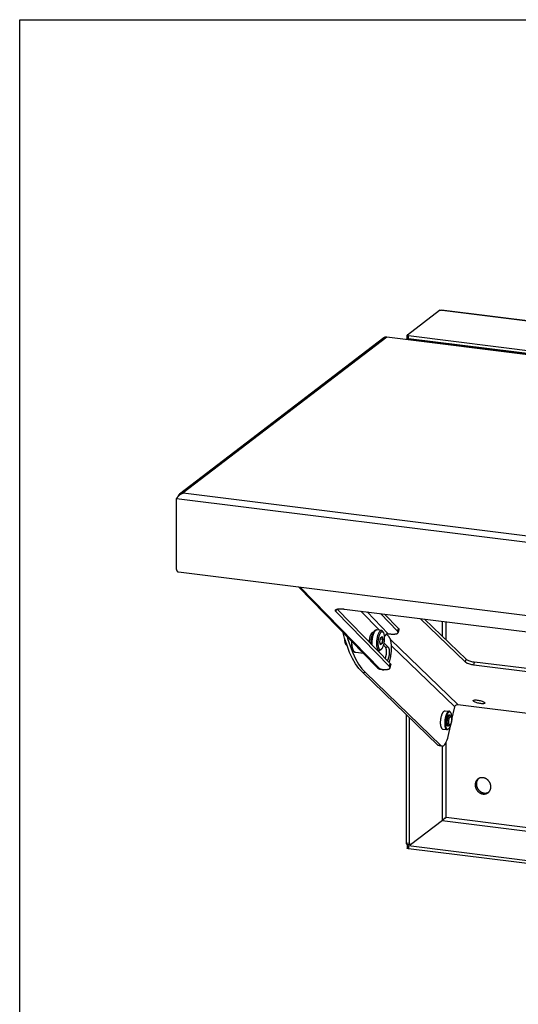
# Model space of a CAD drawing. Header units: inches. Extents: x 0 to 54.8, y 0 to 35.5.
# Tile 1 of 10: x 0 to 9.2, y 17.4 to 35.5. Entities that reach past the tile are written whole.
import ezdxf

# ---------------------------------------------------------------- set-up
doc = ezdxf.new("R2010")
doc.units = ezdxf.units.IN
doc.header["$LTSCALE"] = 3.016129
doc.header["$MEASUREMENT"] = 0
doc.layers.get('0').update_dxf_attribs({"linetype": 'CONTINUOUS'})
doc.layers.add('02___PRT_ALL_AXES', color=7, linetype='CONTINUOUS')

msp = doc.modelspace()

# ---------------------------------------------------------------- linework, layer by layer
at = {"color": 7, "linetype": 'Continuous'}
for p, q in [((0, 0), (0, 35.484)), ((0, 35.484), (54.839, 35.484)), ((7.12, 29.638), (7.12, 29.695)), ((7.145, 29.627), (7.145, 29.684)), ((9.603, 29.32), (7.145, 29.627)), ((7.669, 29.551), (7.669, 29.541)), ((7.718, 29.555), (7.718, 29.552)), ((7.72, 29.555), (7.72, 29.552)), ((8.127, 29.494), (8.127, 29.484)), ((8.6, 29.435), (8.6, 29.425)), ((8.648, 29.439), (8.648, 29.436)), ((8.65, 29.439), (8.65, 29.436)), ((9.057, 29.378), (9.057, 29.368)), ((2.901, 26.718), (2.901, 26.718)), ((6.567, 23.588), (5.12, 25.072)), ((5.153, 25.068), (6.623, 23.56)), ((5.811, 24.613), (5.822, 24.659)), ((6.791, 23.608), (5.811, 24.613)), ((5.966, 24.662), (19.492, 22.974)), ((6.704, 24.57), (6.953, 24.315)), ((7.438, 24.479), (8.202, 23.743)), ((7.765, 24.164), (7.765, 24.438)), ((7.833, 24.098), (7.833, 24.429)), ((6.481, 24.235), (6.497, 24.233)), ((6.684, 24.232), (6.67, 24.252)), ((6.953, 24.315), (6.94, 24.258)), ((6.965, 24.288), (6.952, 24.232)), ((6.1, 24.06), (6.1, 24.067)), ((6.103, 24.059), (6.103, 24.064)), ((6.613, 24.061), (6.628, 24.137)), ((6.628, 24.007), (6.613, 24.061)), ((6.665, 24.105), (6.622, 24.11)), ((6.627, 24.136), (6.651, 24.154)), ((6.628, 24.137), (6.657, 24.159)), ((6.651, 24.154), (6.657, 24.159)), ((6.651, 24.154), (6.665, 24.105)), ((6.665, 24.105), (6.651, 24.034)), ((6.657, 24.159), (6.672, 24.106)), ((6.672, 24.106), (6.657, 24.03)), ((6.665, 24.105), (6.672, 24.106)), ((5.993, 24.015), (6, 24.005)), ((6, 24.005), (5.997, 24.01)), ((6.061, 23.869), (6.013, 23.993)), ((6.651, 24.034), (6.619, 24.038)), ((6.651, 24.034), (6.626, 24.014)), ((6.657, 24.03), (6.628, 24.007)), ((6.646, 23.929), (6.628, 23.912)), ((6.651, 24.034), (6.657, 24.03)), ((6.713, 23.972), (6.685, 24)), ((6.713, 23.972), (6.768, 23.965)), ((8.189, 23.686), (8.202, 23.743)), ((8.344, 23.634), (8.357, 23.691)), ((20.471, 22.178), (8.357, 23.691)), ((6.296, 23.504), (7.684, 22.167)), ((6.296, 23.504), (6.352, 23.497)), ((6.674, 23.549), (6.618, 23.556)), ((6.635, 23.559), (6.623, 23.56)), ((6.791, 23.608), (6.804, 23.665)), ((6.803, 23.581), (6.816, 23.638)), ((8.341, 22.991), (8.337, 22.973)), ((7.163, 20.36), (7.163, 22.669)), ((7.919, 22.761), (7.913, 22.771)), ((7.927, 22.68), (7.913, 22.7)), ((7.85, 22.528), (7.85, 22.528)), ((7.883, 22.468), (7.874, 22.459)), ((7.91, 22.544), (7.892, 22.528)), ((7.684, 22.167), (7.739, 22.161)), ((7.705, 22.156), (7.738, 22.152)), ((7.765, 20.782), (7.765, 22.15)), ((7.833, 20.836), (7.833, 22.215)), ((8.389, 21.453), (8.366, 21.436)), ((7.807, 20.82), (7.804, 20.818)), ((7.81, 20.822), (7.807, 20.82)), ((7.819, 20.827), (7.815, 20.825)), ((7.823, 20.83), (7.819, 20.827)), ((7.822, 20.83), (7.825, 20.832)), ((7.833, 20.836), (7.823, 20.83)), ((7.825, 20.832), (7.827, 20.833)), ((7.827, 20.833), (7.829, 20.834)), ((7.829, 20.834), (7.833, 20.836)), ((22.988, 18.944), (7.833, 20.836)), ((7.765, 20.782), (7.178, 20.334)), ((22.988, 18.877), (7.76, 20.778)), ((7.163, 20.36), (7.108, 20.367)), ((7.173, 20.332), (7.118, 20.339)), ((7.12, 20.331), (7.12, 20.274)), ((7.125, 20.338), (7.123, 20.336)), ((7.145, 20.32), (7.145, 20.263)), ((7.145, 20.32), (13.164, 19.568))]:
    msp.add_line(p, q, dxfattribs=at)
at = {"color": 3, "linetype": 'Continuous'}
for p, q in [((7.123, 29.7), (7.709, 30.149)), ((23.645, 28.159), (7.709, 30.149)), ((23.637, 28.167), (7.746, 30.151)), ((6.745, 29.656), (3.003, 26.795)), ((9.532, 29.308), (6.745, 29.656)), ((7.145, 29.684), (9.603, 29.377)), ((6.687, 29.641), (2.937, 26.774)), ((7.212, 29.608), (7.223, 29.617)), ((7.669, 29.551), (7.212, 29.608)), ((7.669, 29.551), (7.681, 29.56)), ((7.685, 29.549), (7.673, 29.54)), ((7.685, 29.549), (8.127, 29.494)), ((7.7, 29.554), (8.142, 29.499)), ((8.127, 29.494), (8.115, 29.485)), ((8.142, 29.492), (8.154, 29.501)), ((8.147, 29.498), (8.142, 29.499)), ((8.6, 29.435), (8.142, 29.492)), ((8.148, 29.497), (8.147, 29.498)), ((8.6, 29.435), (8.611, 29.444)), ((8.615, 29.433), (8.603, 29.424)), ((8.615, 29.433), (9.057, 29.378)), ((8.63, 29.438), (9.072, 29.383)), ((9.057, 29.378), (9.045, 29.369)), ((9.077, 29.382), (9.072, 29.383)), ((9.073, 29.376), (9.084, 29.385)), ((9.53, 29.319), (9.073, 29.376)), ((9.079, 29.381), (9.077, 29.382)), ((3.003, 26.795), (19.516, 24.733)), ((2.879, 25.39), (2.879, 26.688)), ((19.569, 24.604), (2.879, 26.688)), ((2.901, 26.718), (2.9, 26.717)), ((2.917, 25.347), (19.532, 23.273)), ((6.804, 23.665), (5.832, 24.662)), ((6.267, 24.625), (6.609, 24.274)), ((6.382, 24.611), (6.772, 24.21)), ((6.626, 24.58), (6.94, 24.258)), ((7.356, 24.489), (8.189, 23.686)), ((6.016, 24.153), (6.024, 24.121)), ((6.701, 24.18), (6.713, 24.167)), ((6.738, 24.202), (6.781, 24.158)), ((6.772, 24.21), (6.784, 24.209)), ((6.81, 24.106), (8.05, 22.911)), ((6.768, 23.965), (6.695, 24.04)), ((6.83, 23.986), (7.991, 22.868)), ((6.809, 23.764), (6.809, 23.762)), ((6.287, 23.568), (6.352, 23.497)), ((20.536, 22.112), (8.344, 23.634)), ((6.352, 23.497), (7.739, 22.161)), ((7.939, 22.634), (7.991, 22.868)), ((8.05, 22.911), (21.979, 21.172)), ((7.108, 20.367), (7.108, 22.722)), ((7.869, 22.323), (7.912, 22.513)), ((13.172, 19.51), (7.145, 20.263))]:
    msp.add_line(p, q, dxfattribs=at)
for points in [[(7.709, 30.149), (7.712, 30.149), (7.714, 30.15), (7.717, 30.15), (7.719, 30.151), (7.722, 30.151), (7.724, 30.151), (7.727, 30.151), (7.729, 30.151), (7.732, 30.152), (7.734, 30.152), (7.737, 30.151), (7.739, 30.151), (7.742, 30.151), (7.744, 30.151), (7.746, 30.151)], [(6.745, 29.656), (6.743, 29.656), (6.741, 29.657), (6.739, 29.657), (6.737, 29.657), (6.735, 29.657), (6.733, 29.657), (6.731, 29.657), (6.729, 29.657), (6.727, 29.657), (6.725, 29.656), (6.723, 29.656), (6.721, 29.656), (6.719, 29.656), (6.717, 29.655), (6.715, 29.655), (6.714, 29.654), (6.712, 29.654), (6.71, 29.653), (6.708, 29.653), (6.706, 29.652), (6.705, 29.651), (6.703, 29.651), (6.701, 29.65), (6.699, 29.649), (6.698, 29.648), (6.696, 29.647), (6.694, 29.646), (6.693, 29.645), (6.691, 29.644), (6.69, 29.643), (6.688, 29.642), (6.687, 29.641)], [(7.123, 29.7), (7.122, 29.7), (7.122, 29.699), (7.121, 29.699), (7.121, 29.699), (7.121, 29.698), (7.121, 29.698), (7.12, 29.698), (7.12, 29.697), (7.12, 29.697), (7.12, 29.697), (7.12, 29.696), (7.12, 29.696), (7.12, 29.696), (7.12, 29.695)], [(7.12, 29.695), (7.12, 29.695), (7.12, 29.695), (7.12, 29.695), (7.12, 29.694), (7.12, 29.694), (7.12, 29.694), (7.12, 29.693), (7.121, 29.693), (7.121, 29.693), (7.121, 29.692), (7.121, 29.692), (7.122, 29.692), (7.122, 29.691), (7.122, 29.691), (7.123, 29.691), (7.123, 29.69), (7.124, 29.69), (7.124, 29.69), (7.125, 29.689), (7.125, 29.689), (7.126, 29.689), (7.127, 29.688), (7.127, 29.688), (7.128, 29.688), (7.129, 29.688), (7.129, 29.687), (7.13, 29.687), (7.131, 29.687), (7.132, 29.687), (7.132, 29.686), (7.133, 29.686), (7.134, 29.686), (7.135, 29.686), (7.136, 29.685), (7.137, 29.685), (7.138, 29.685), (7.139, 29.685), (7.14, 29.685), (7.141, 29.685), (7.142, 29.684), (7.143, 29.684), (7.144, 29.684), (7.145, 29.684)], [(7.11, 29.611), (7.11, 29.611), (7.11, 29.612), (7.11, 29.613), (7.111, 29.614), (7.111, 29.615), (7.111, 29.616), (7.111, 29.617), (7.112, 29.618), (7.112, 29.619), (7.112, 29.62), (7.113, 29.621), (7.113, 29.622), (7.113, 29.623), (7.114, 29.624), (7.114, 29.625), (7.114, 29.625), (7.115, 29.626), (7.115, 29.627), (7.115, 29.628), (7.116, 29.629), (7.116, 29.629), (7.116, 29.63), (7.117, 29.631), (7.117, 29.632), (7.118, 29.632), (7.118, 29.633), (7.118, 29.634), (7.119, 29.634), (7.119, 29.635), (7.12, 29.635), (7.12, 29.636), (7.12, 29.636)], [(7.203, 29.599), (7.204, 29.6), (7.208, 29.605), (7.212, 29.608)], [(7.66, 29.542), (7.664, 29.546), (7.669, 29.551)], [(7.7, 29.554), (7.695, 29.554), (7.69, 29.552), (7.685, 29.549)], [(8.142, 29.499), (8.137, 29.499), (8.132, 29.497), (8.127, 29.494)], [(8.133, 29.483), (8.137, 29.487), (8.142, 29.492)], [(8.591, 29.426), (8.594, 29.43), (8.6, 29.435)], [(8.63, 29.438), (8.625, 29.438), (8.62, 29.436), (8.615, 29.433)], [(9.072, 29.383), (9.067, 29.383), (9.062, 29.381), (9.057, 29.378)], [(9.064, 29.367), (9.067, 29.371), (9.073, 29.376)], [(2.879, 26.688), (2.881, 26.69), (2.882, 26.692), (2.884, 26.694), (2.885, 26.696), (2.887, 26.699), (2.888, 26.701), (2.89, 26.703), (2.891, 26.705), (2.893, 26.707), (2.894, 26.709), (2.896, 26.711), (2.898, 26.713), (2.899, 26.716), (2.901, 26.718), (2.903, 26.72), (2.904, 26.722), (2.906, 26.724), (2.908, 26.726), (2.909, 26.728), (2.911, 26.73), (2.913, 26.733), (2.915, 26.735), (2.917, 26.737), (2.919, 26.739), (2.92, 26.741), (2.922, 26.743), (2.924, 26.745), (2.926, 26.747), (2.928, 26.749), (2.93, 26.751), (2.932, 26.753), (2.934, 26.754), (2.936, 26.756), (2.938, 26.758), (2.94, 26.76), (2.942, 26.762), (2.944, 26.763), (2.946, 26.765), (2.948, 26.767), (2.95, 26.768), (2.952, 26.77), (2.955, 26.772), (2.957, 26.773), (2.959, 26.775), (2.961, 26.776), (2.963, 26.777), (2.965, 26.779), (2.968, 26.78), (2.97, 26.781), (2.972, 26.783), (2.974, 26.784), (2.976, 26.785), (2.979, 26.786), (2.981, 26.787), (2.983, 26.788), (2.985, 26.789), (2.987, 26.79), (2.99, 26.791), (2.992, 26.792), (2.994, 26.792), (2.996, 26.793), (2.999, 26.794), (3.001, 26.794), (3.003, 26.795)], [(2.937, 26.774), (2.937, 26.773), (2.935, 26.772), (2.933, 26.77), (2.932, 26.769), (2.93, 26.767), (2.928, 26.766), (2.927, 26.764), (2.925, 26.763), (2.924, 26.761), (2.922, 26.759), (2.921, 26.758), (2.919, 26.756), (2.918, 26.754), (2.917, 26.752), (2.915, 26.751), (2.914, 26.749), (2.913, 26.747), (2.912, 26.745), (2.911, 26.743), (2.91, 26.741), (2.909, 26.739), (2.908, 26.737), (2.907, 26.735), (2.906, 26.733), (2.905, 26.731), (2.904, 26.729), (2.903, 26.727), (2.903, 26.725), (2.902, 26.722), (2.901, 26.72), (2.901, 26.718)], [(3.003, 26.795), (3.001, 26.795), (2.999, 26.795), (2.996, 26.795), (2.994, 26.795), (2.992, 26.794), (2.99, 26.794), (2.987, 26.794), (2.985, 26.794), (2.983, 26.793), (2.981, 26.793), (2.979, 26.792), (2.976, 26.792), (2.974, 26.791), (2.972, 26.791), (2.97, 26.79), (2.968, 26.79), (2.966, 26.789), (2.964, 26.788), (2.962, 26.787), (2.96, 26.786), (2.958, 26.786), (2.955, 26.785), (2.953, 26.784), (2.952, 26.783), (2.95, 26.782), (2.948, 26.781), (2.946, 26.779), (2.944, 26.778), (2.942, 26.777), (2.94, 26.776), (2.938, 26.774), (2.937, 26.774)], [(2.879, 25.39), (2.879, 25.389), (2.88, 25.388), (2.88, 25.387), (2.88, 25.386), (2.88, 25.385), (2.88, 25.383), (2.88, 25.382), (2.88, 25.381), (2.881, 25.38), (2.881, 25.379), (2.881, 25.378), (2.882, 25.377), (2.882, 25.376), (2.882, 25.375), (2.883, 25.374), (2.883, 25.373), (2.884, 25.372), (2.884, 25.371), (2.885, 25.37), (2.885, 25.369), (2.886, 25.368), (2.886, 25.367), (2.887, 25.366), (2.888, 25.365), (2.888, 25.364), (2.889, 25.363), (2.89, 25.363), (2.89, 25.362), (2.891, 25.361), (2.892, 25.36), (2.893, 25.359), (2.893, 25.358), (2.894, 25.358), (2.895, 25.357), (2.896, 25.356), (2.897, 25.356), (2.898, 25.355), (2.899, 25.354), (2.9, 25.354), (2.9, 25.353), (2.901, 25.352), (2.902, 25.352), (2.903, 25.351), (2.904, 25.351), (2.905, 25.35), (2.906, 25.35), (2.907, 25.35), (2.908, 25.349), (2.909, 25.349), (2.91, 25.349), (2.911, 25.348), (2.912, 25.348), (2.913, 25.348), (2.914, 25.348), (2.916, 25.347), (2.917, 25.347)], [(6.427, 24.051), (6.427, 24.057), (6.427, 24.063), (6.427, 24.07), (6.427, 24.077), (6.427, 24.084), (6.428, 24.091), (6.429, 24.097), (6.429, 24.104), (6.43, 24.111), (6.431, 24.118), (6.432, 24.125), (6.433, 24.132), (6.435, 24.139), (6.436, 24.145), (6.438, 24.152), (6.439, 24.158), (6.441, 24.164), (6.443, 24.17), (6.445, 24.176), (6.447, 24.182), (6.449, 24.187), (6.451, 24.193), (6.454, 24.198), (6.456, 24.203), (6.458, 24.207), (6.461, 24.211), (6.463, 24.215), (6.466, 24.219), (6.468, 24.223), (6.471, 24.226), (6.473, 24.228), (6.476, 24.231), (6.479, 24.233), (6.481, 24.235), (6.484, 24.236), (6.486, 24.237), (6.489, 24.238), (6.492, 24.238), (6.494, 24.239), (6.495, 24.238)], [(6.495, 24.238), (6.497, 24.238), (6.499, 24.238), (6.5, 24.237)], [(6.784, 24.209), (6.795, 24.208), (6.804, 24.207), (6.814, 24.206), (6.824, 24.205), (6.833, 24.204), (6.842, 24.204), (6.851, 24.204), (6.859, 24.204), (6.867, 24.204), (6.875, 24.204), (6.883, 24.204), (6.89, 24.205), (6.897, 24.206), (6.904, 24.206), (6.91, 24.207), (6.916, 24.209), (6.921, 24.21), (6.926, 24.211), (6.931, 24.213), (6.935, 24.215), (6.938, 24.217), (6.942, 24.219), (6.945, 24.221), (6.947, 24.223), (6.949, 24.225), (6.95, 24.228), (6.951, 24.231), (6.952, 24.232)], [(6.952, 24.232), (6.952, 24.233), (6.952, 24.236), (6.952, 24.239), (6.951, 24.242), (6.949, 24.245), (6.948, 24.248), (6.946, 24.252), (6.943, 24.255), (6.94, 24.258)], [(6.024, 24.121), (6.068, 23.986), (6.117, 23.862), (6.17, 23.751), (6.227, 23.652), (6.287, 23.568)], [(6.741, 24.204), (6.738, 24.202), (6.735, 24.2), (6.732, 24.198), (6.73, 24.196), (6.727, 24.194), (6.725, 24.191), (6.723, 24.188), (6.721, 24.186), (6.719, 24.183), (6.718, 24.18), (6.716, 24.177), (6.715, 24.174), (6.714, 24.171), (6.713, 24.167)], [(6.772, 24.21), (6.769, 24.211), (6.766, 24.211), (6.763, 24.211), (6.76, 24.21), (6.756, 24.21), (6.753, 24.209), (6.75, 24.208), (6.747, 24.207), (6.744, 24.205), (6.741, 24.204)], [(6.809, 23.764), (6.812, 23.776), (6.815, 23.788), (6.817, 23.801), (6.819, 23.814), (6.821, 23.826), (6.823, 23.839), (6.825, 23.852), (6.826, 23.865), (6.828, 23.878), (6.829, 23.891), (6.829, 23.903), (6.83, 23.916), (6.831, 23.929), (6.831, 23.941), (6.831, 23.954), (6.831, 23.966), (6.831, 23.978), (6.83, 23.99), (6.829, 24.002), (6.828, 24.013), (6.827, 24.024), (6.826, 24.035), (6.824, 24.046), (6.823, 24.056), (6.821, 24.066), (6.819, 24.075), (6.816, 24.085), (6.814, 24.093), (6.811, 24.102), (6.809, 24.11), (6.806, 24.118), (6.803, 24.125), (6.799, 24.131), (6.796, 24.138), (6.793, 24.144), (6.789, 24.149), (6.785, 24.154), (6.781, 24.158)], [(6.768, 23.965), (6.77, 23.962), (6.772, 23.96), (6.774, 23.957), (6.776, 23.953), (6.778, 23.95), (6.779, 23.946), (6.781, 23.942), (6.782, 23.937), (6.784, 23.932), (6.785, 23.927), (6.786, 23.922), (6.787, 23.917), (6.788, 23.911), (6.788, 23.905), (6.789, 23.899), (6.79, 23.893), (6.79, 23.887), (6.79, 23.88), (6.79, 23.874), (6.79, 23.867), (6.79, 23.86), (6.789, 23.853), (6.789, 23.847), (6.788, 23.84), (6.788, 23.833), (6.787, 23.826), (6.786, 23.819), (6.785, 23.812), (6.783, 23.805), (6.782, 23.799), (6.781, 23.792), (6.779, 23.785), (6.777, 23.779), (6.776, 23.773), (6.774, 23.767), (6.772, 23.761), (6.77, 23.755), (6.768, 23.75), (6.766, 23.744), (6.763, 23.739), (6.761, 23.734), (6.759, 23.73), (6.756, 23.726), (6.754, 23.722), (6.751, 23.718)], [(6.786, 23.683), (6.789, 23.692), (6.793, 23.703), (6.797, 23.714), (6.8, 23.726), (6.803, 23.738), (6.806, 23.749), (6.809, 23.762)], [(8.344, 23.634), (8.325, 23.637), (8.306, 23.64), (8.287, 23.645), (8.268, 23.65), (8.251, 23.655), (8.234, 23.661), (8.22, 23.667), (8.207, 23.674), (8.197, 23.68), (8.189, 23.686)], [(6.654, 23.557), (6.658, 23.554), (6.662, 23.552), (6.666, 23.55), (6.671, 23.549), (6.674, 23.549)], [(6.674, 23.549), (6.675, 23.548), (6.68, 23.548), (6.685, 23.549), (6.689, 23.55), (6.694, 23.551), (6.699, 23.553), (6.7, 23.554)], [(6.804, 23.665), (6.807, 23.661), (6.81, 23.658), (6.812, 23.655), (6.813, 23.652), (6.815, 23.648), (6.816, 23.645), (6.816, 23.642), (6.816, 23.64), (6.816, 23.638)], [(8.332, 22.984), (8.334, 22.987), (8.339, 22.991), (8.347, 22.993), (8.358, 22.995), (8.372, 22.995), (8.387, 22.994), (8.405, 22.993), (8.423, 22.99), (8.441, 22.986), (8.46, 22.982), (8.477, 22.977), (8.494, 22.971), (8.509, 22.965), (8.522, 22.959), (8.532, 22.953), (8.539, 22.948)], [(8.337, 22.973), (8.333, 22.978), (8.332, 22.983), (8.332, 22.984)], [(8.545, 22.936), (8.543, 22.933), (8.537, 22.93), (8.529, 22.927), (8.518, 22.926), (8.505, 22.925), (8.489, 22.926), (8.472, 22.928), (8.454, 22.93), (8.435, 22.934), (8.417, 22.938), (8.399, 22.943), (8.383, 22.949), (8.368, 22.955), (8.355, 22.961), (8.345, 22.967), (8.337, 22.973)], [(7.991, 22.868), (7.995, 22.881), (8.003, 22.892), (8.013, 22.901), (8.024, 22.908), (8.036, 22.911), (8.05, 22.911)], [(8.539, 22.948), (8.544, 22.942), (8.545, 22.937), (8.545, 22.936)], [(7.761, 22.149), (7.773, 22.15), (7.785, 22.155), (7.797, 22.164), (7.809, 22.177), (7.821, 22.194), (7.833, 22.214), (7.843, 22.238), (7.853, 22.264), (7.862, 22.292), (7.869, 22.323)], [(7.739, 22.161), (7.75, 22.153), (7.761, 22.149)], [(8.428, 21.55), (8.426, 21.548), (8.424, 21.546), (8.423, 21.544), (8.421, 21.542), (8.419, 21.54), (8.417, 21.538), (8.416, 21.535), (8.414, 21.533), (8.412, 21.531), (8.411, 21.529), (8.409, 21.526), (8.408, 21.524), (8.406, 21.521), (8.405, 21.519), (8.404, 21.517), (8.403, 21.514), (8.401, 21.511), (8.4, 21.509), (8.399, 21.506), (8.398, 21.504), (8.397, 21.501), (8.396, 21.498), (8.395, 21.496), (8.394, 21.493), (8.394, 21.49), (8.393, 21.487), (8.392, 21.485), (8.392, 21.482), (8.391, 21.479), (8.391, 21.476), (8.39, 21.473), (8.39, 21.47), (8.39, 21.467), (8.389, 21.465), (8.389, 21.462), (8.389, 21.459), (8.389, 21.456), (8.389, 21.453)], [(8.389, 21.453), (8.389, 21.45), (8.389, 21.447), (8.389, 21.444), (8.389, 21.441), (8.39, 21.438), (8.39, 21.435), (8.39, 21.432), (8.391, 21.429), (8.391, 21.426), (8.392, 21.423), (8.392, 21.42), (8.393, 21.417), (8.394, 21.414), (8.394, 21.411), (8.395, 21.408), (8.396, 21.405), (8.397, 21.402), (8.398, 21.4), (8.399, 21.397), (8.4, 21.394), (8.401, 21.391), (8.403, 21.388), (8.404, 21.385), (8.405, 21.383), (8.406, 21.38), (8.408, 21.377), (8.409, 21.374), (8.411, 21.372), (8.412, 21.369), (8.414, 21.366), (8.416, 21.364), (8.417, 21.361), (8.419, 21.358), (8.421, 21.356), (8.423, 21.353), (8.424, 21.351), (8.426, 21.348), (8.428, 21.346), (8.43, 21.344), (8.432, 21.341), (8.434, 21.339), (8.437, 21.337), (8.439, 21.334), (8.441, 21.332), (8.443, 21.33), (8.445, 21.328), (8.448, 21.326), (8.45, 21.324), (8.452, 21.322), (8.455, 21.32), (8.457, 21.318), (8.46, 21.316), (8.462, 21.314), (8.465, 21.313), (8.467, 21.311), (8.47, 21.309), (8.472, 21.308), (8.475, 21.306), (8.478, 21.305), (8.48, 21.303), (8.483, 21.302), (8.486, 21.301), (8.488, 21.299), (8.491, 21.298), (8.494, 21.297), (8.497, 21.296), (8.5, 21.295), (8.502, 21.294), (8.505, 21.293), (8.508, 21.292), (8.511, 21.291), (8.514, 21.29), (8.517, 21.289), (8.519, 21.289), (8.522, 21.288), (8.525, 21.287), (8.528, 21.287), (8.531, 21.286), (8.534, 21.286), (8.537, 21.286), (8.54, 21.285), (8.542, 21.285), (8.545, 21.285), (8.548, 21.285), (8.551, 21.285), (8.554, 21.285), (8.557, 21.285), (8.56, 21.285), (8.562, 21.285), (8.565, 21.286), (8.568, 21.286), (8.571, 21.286), (8.574, 21.287), (8.576, 21.287), (8.579, 21.288), (8.582, 21.289), (8.585, 21.289), (8.587, 21.29), (8.59, 21.291), (8.593, 21.292), (8.595, 21.292), (8.598, 21.293), (8.6, 21.294), (8.603, 21.295), (8.605, 21.297), (8.608, 21.298), (8.61, 21.299), (8.613, 21.3), (8.615, 21.302), (8.617, 21.303)], [(7.118, 20.339), (7.117, 20.339), (7.117, 20.339), (7.116, 20.339), (7.116, 20.339), (7.116, 20.339), (7.115, 20.34), (7.115, 20.34), (7.115, 20.34), (7.114, 20.341), (7.114, 20.341), (7.114, 20.341), (7.113, 20.342), (7.113, 20.342), (7.113, 20.343), (7.112, 20.343), (7.112, 20.344), (7.112, 20.344), (7.111, 20.345), (7.111, 20.345), (7.111, 20.346), (7.111, 20.346), (7.11, 20.347), (7.11, 20.348), (7.11, 20.349), (7.11, 20.349), (7.109, 20.35), (7.109, 20.351), (7.109, 20.352), (7.109, 20.353), (7.109, 20.353), (7.109, 20.354), (7.108, 20.355), (7.108, 20.356), (7.108, 20.357), (7.108, 20.358), (7.108, 20.359), (7.108, 20.36), (7.108, 20.361), (7.108, 20.362), (7.108, 20.363), (7.108, 20.364), (7.108, 20.365), (7.108, 20.366), (7.108, 20.367)], [(7.145, 20.263), (7.144, 20.263), (7.143, 20.263), (7.142, 20.263), (7.141, 20.263), (7.14, 20.263), (7.139, 20.263), (7.138, 20.264), (7.137, 20.264), (7.136, 20.264), (7.135, 20.264), (7.134, 20.265), (7.133, 20.265), (7.132, 20.265), (7.132, 20.265), (7.131, 20.265), (7.13, 20.266), (7.129, 20.266), (7.129, 20.266), (7.128, 20.266), (7.127, 20.267), (7.127, 20.267), (7.126, 20.267), (7.125, 20.268), (7.125, 20.268), (7.124, 20.268), (7.124, 20.269), (7.123, 20.269), (7.123, 20.269), (7.122, 20.27), (7.122, 20.27), (7.122, 20.27), (7.121, 20.27), (7.121, 20.271), (7.121, 20.271), (7.121, 20.272), (7.12, 20.272), (7.12, 20.272), (7.12, 20.273), (7.12, 20.273), (7.12, 20.273), (7.12, 20.274), (7.12, 20.274), (7.12, 20.274)]]:
    msp.add_lwpolyline(points, dxfattribs=at)
at = {"color": 7, "linetype": 'Continuous'}
for points in [[(7.121, 29.636), (7.12, 29.636), (7.12, 29.637), (7.12, 29.637), (7.12, 29.637), (7.12, 29.638), (7.12, 29.638), (7.12, 29.638), (7.12, 29.638)], [(7.145, 29.627), (7.144, 29.627), (7.143, 29.627), (7.142, 29.627), (7.141, 29.627), (7.14, 29.628), (7.139, 29.628), (7.138, 29.628), (7.137, 29.628), (7.136, 29.628), (7.135, 29.629), (7.134, 29.629), (7.133, 29.629), (7.132, 29.629), (7.132, 29.63), (7.131, 29.63), (7.13, 29.63), (7.129, 29.63), (7.129, 29.631), (7.128, 29.631), (7.127, 29.631), (7.127, 29.631), (7.126, 29.632), (7.125, 29.632), (7.125, 29.632), (7.124, 29.633), (7.124, 29.633), (7.123, 29.633), (7.123, 29.634), (7.122, 29.634), (7.122, 29.634), (7.122, 29.635), (7.121, 29.635), (7.121, 29.635), (7.121, 29.636), (7.121, 29.636)], [(7.172, 29.623), (7.172, 29.623), (7.172, 29.623), (7.171, 29.622), (7.171, 29.621), (7.171, 29.62), (7.17, 29.619), (7.17, 29.619), (7.17, 29.618), (7.169, 29.617), (7.169, 29.616), (7.169, 29.615), (7.168, 29.614), (7.168, 29.613), (7.168, 29.612), (7.167, 29.611), (7.167, 29.61), (7.167, 29.609), (7.166, 29.608), (7.166, 29.607), (7.166, 29.606), (7.166, 29.605), (7.166, 29.604), (7.166, 29.604)], [(5.799, 24.64), (5.799, 24.641), (5.801, 24.643), (5.802, 24.646), (5.804, 24.648), (5.806, 24.651), (5.809, 24.653), (5.812, 24.655), (5.816, 24.657), (5.82, 24.658), (5.825, 24.66), (5.83, 24.661), (5.835, 24.663), (5.841, 24.664), (5.847, 24.665), (5.854, 24.666), (5.861, 24.666), (5.868, 24.667), (5.876, 24.667), (5.884, 24.668), (5.892, 24.668), (5.9, 24.668), (5.909, 24.667), (5.918, 24.667), (5.927, 24.666), (5.937, 24.666), (5.946, 24.665), (5.956, 24.664), (5.966, 24.662)], [(5.811, 24.613), (5.808, 24.616), (5.805, 24.62), (5.803, 24.623), (5.801, 24.626), (5.8, 24.629), (5.799, 24.632), (5.799, 24.635), (5.799, 24.638), (5.799, 24.64)], [(6.013, 23.993), (5.969, 24.128), (5.942, 24.229)], [(6.457, 24.049), (6.457, 24.062), (6.457, 24.075), (6.458, 24.088), (6.46, 24.101), (6.461, 24.114), (6.463, 24.127), (6.466, 24.14), (6.468, 24.153), (6.472, 24.166), (6.475, 24.178), (6.479, 24.189), (6.483, 24.201), (6.487, 24.212), (6.492, 24.222), (6.497, 24.232), (6.502, 24.241), (6.508, 24.249), (6.514, 24.257), (6.52, 24.264), (6.526, 24.269), (6.532, 24.273), (6.538, 24.276), (6.544, 24.279), (6.55, 24.28), (6.556, 24.28), (6.562, 24.28)], [(6.562, 24.28), (6.56, 24.28), (6.557, 24.28), (6.554, 24.28), (6.551, 24.279), (6.548, 24.278), (6.545, 24.277), (6.542, 24.275), (6.539, 24.273), (6.535, 24.27), (6.532, 24.267), (6.529, 24.263), (6.526, 24.26), (6.523, 24.256), (6.52, 24.251), (6.517, 24.247), (6.514, 24.242), (6.511, 24.237), (6.508, 24.232), (6.506, 24.227), (6.503, 24.221), (6.501, 24.215), (6.498, 24.209), (6.496, 24.203), (6.494, 24.197), (6.491, 24.19), (6.489, 24.183), (6.487, 24.176), (6.485, 24.169), (6.484, 24.162), (6.482, 24.155), (6.48, 24.147), (6.479, 24.14), (6.477, 24.132), (6.476, 24.124), (6.475, 24.117), (6.474, 24.109), (6.473, 24.101), (6.472, 24.093), (6.471, 24.085), (6.47, 24.077), (6.47, 24.069), (6.469, 24.06), (6.469, 24.052), (6.469, 24.043)], [(6.647, 24.27), (6.644, 24.27), (6.639, 24.269), (6.634, 24.268), (6.629, 24.265), (6.624, 24.262), (6.619, 24.257), (6.613, 24.252), (6.608, 24.246), (6.603, 24.238), (6.598, 24.23), (6.594, 24.221), (6.589, 24.212), (6.585, 24.201), (6.58, 24.19), (6.576, 24.178), (6.573, 24.166), (6.569, 24.154), (6.566, 24.141), (6.564, 24.127), (6.561, 24.114), (6.559, 24.1), (6.557, 24.086), (6.556, 24.072), (6.555, 24.059), (6.555, 24.045), (6.554, 24.032)], [(6.684, 24.232), (6.681, 24.236), (6.677, 24.24), (6.673, 24.243), (6.669, 24.245), (6.665, 24.247), (6.661, 24.248), (6.656, 24.247), (6.652, 24.246), (6.647, 24.244), (6.642, 24.241), (6.638, 24.237), (6.633, 24.232), (6.629, 24.226), (6.624, 24.22), (6.62, 24.212), (6.615, 24.204), (6.611, 24.196), (6.607, 24.186), (6.604, 24.176), (6.6, 24.166), (6.597, 24.155), (6.594, 24.144), (6.591, 24.132), (6.589, 24.12), (6.586, 24.108), (6.585, 24.096), (6.583, 24.084), (6.582, 24.072), (6.581, 24.059), (6.581, 24.047), (6.58, 24.036)], [(6.67, 24.252), (6.667, 24.256), (6.663, 24.261), (6.659, 24.265), (6.654, 24.267), (6.649, 24.269), (6.647, 24.27)], [(6.704, 24.131), (6.704, 24.142), (6.704, 24.153), (6.703, 24.164), (6.702, 24.175), (6.7, 24.184), (6.698, 24.194), (6.696, 24.203), (6.694, 24.211), (6.691, 24.218), (6.688, 24.225), (6.685, 24.231), (6.684, 24.232)], [(6.953, 24.315), (6.956, 24.312), (6.958, 24.308), (6.961, 24.305), (6.962, 24.302), (6.964, 24.299), (6.965, 24.296), (6.965, 24.293), (6.965, 24.29), (6.965, 24.288)], [(5.993, 24.015), (5.99, 24.02), (5.987, 24.026), (5.985, 24.032), (5.983, 24.039), (5.981, 24.046), (5.979, 24.054), (5.977, 24.063), (5.976, 24.071), (5.975, 24.081), (5.974, 24.09), (5.973, 24.1), (5.973, 24.111), (5.973, 24.114)], [(5.997, 24.01), (5.994, 24.016), (5.991, 24.023), (5.989, 24.03), (5.987, 24.038), (5.985, 24.046), (5.983, 24.055), (5.981, 24.065), (5.98, 24.075), (5.98, 24.085), (5.979, 24.095), (5.979, 24.096)], [(6.172, 23.865), (6.165, 23.866), (6.158, 23.869), (6.152, 23.873), (6.146, 23.878), (6.139, 23.885), (6.134, 23.893), (6.128, 23.902), (6.124, 23.912), (6.119, 23.923), (6.115, 23.935), (6.112, 23.948), (6.108, 23.962), (6.106, 23.977), (6.104, 23.992), (6.102, 24.009), (6.101, 24.025), (6.1, 24.043), (6.1, 24.06)], [(6.167, 23.866), (6.164, 23.867), (6.16, 23.868), (6.156, 23.87), (6.153, 23.873), (6.149, 23.876), (6.146, 23.879), (6.143, 23.882), (6.14, 23.886), (6.137, 23.891), (6.134, 23.896), (6.131, 23.901), (6.128, 23.906), (6.126, 23.912), (6.123, 23.918), (6.121, 23.925), (6.119, 23.931), (6.117, 23.938), (6.115, 23.946), (6.113, 23.954), (6.111, 23.962), (6.11, 23.97), (6.108, 23.979), (6.107, 23.987), (6.106, 23.996), (6.105, 24.004), (6.105, 24.012), (6.104, 24.019), (6.104, 24.026), (6.103, 24.033), (6.103, 24.04), (6.103, 24.046), (6.103, 24.053), (6.103, 24.059)], [(6.455, 24.065), (6.455, 24.072), (6.456, 24.078), (6.456, 24.084), (6.456, 24.091), (6.457, 24.097), (6.458, 24.102), (6.458, 24.108), (6.459, 24.114), (6.46, 24.12), (6.461, 24.125), (6.462, 24.131), (6.463, 24.136), (6.464, 24.142), (6.466, 24.147), (6.467, 24.152), (6.469, 24.157), (6.47, 24.162), (6.472, 24.167), (6.473, 24.172), (6.473, 24.172)], [(6.456, 24.047), (6.456, 24.053), (6.455, 24.059), (6.455, 24.065)], [(6.457, 24.039), (6.456, 24.042), (6.456, 24.047)], [(6.458, 24.02), (6.457, 24.025), (6.457, 24.037), (6.457, 24.049)], [(6.469, 24.043), (6.469, 24.034), (6.469, 24.026), (6.47, 24.018), (6.47, 24.011), (6.471, 24.006)], [(6.646, 23.929), (6.647, 23.93), (6.652, 23.935), (6.656, 23.94), (6.661, 23.947), (6.665, 23.954), (6.669, 23.962), (6.673, 23.971), (6.677, 23.98), (6.681, 23.99), (6.685, 24), (6.688, 24.011), (6.691, 24.022), (6.694, 24.034), (6.696, 24.046), (6.698, 24.058), (6.7, 24.07), (6.702, 24.082), (6.703, 24.095), (6.704, 24.107), (6.704, 24.119), (6.704, 24.131)], [(6.007, 23.997), (6.003, 24.001), (6, 24.005)], [(6.013, 23.992), (6.01, 23.994), (6.007, 23.997)], [(6.296, 23.504), (6.232, 23.575), (6.171, 23.659), (6.114, 23.758), (6.061, 23.869)], [(6.172, 23.865), (6.171, 23.865), (6.167, 23.866)], [(6.554, 24.032), (6.555, 24.019), (6.555, 24.007), (6.556, 23.995), (6.557, 23.983), (6.559, 23.972), (6.561, 23.961), (6.564, 23.951), (6.566, 23.942), (6.569, 23.934), (6.573, 23.927), (6.576, 23.92), (6.58, 23.914), (6.585, 23.91), (6.589, 23.906), (6.594, 23.903), (6.598, 23.902), (6.601, 23.901)], [(6.58, 24.036), (6.581, 24.024), (6.581, 24.013), (6.582, 24.002), (6.583, 23.992), (6.585, 23.982), (6.586, 23.972), (6.589, 23.964), (6.591, 23.955), (6.594, 23.948), (6.597, 23.941), (6.6, 23.936), (6.604, 23.931), (6.607, 23.926), (6.611, 23.923), (6.615, 23.921), (6.62, 23.919), (6.624, 23.919), (6.629, 23.919), (6.633, 23.92), (6.638, 23.923), (6.642, 23.926), (6.646, 23.929)], [(6.601, 23.901), (6.603, 23.901), (6.608, 23.902), (6.613, 23.903), (6.619, 23.906), (6.624, 23.909), (6.628, 23.912)], [(6.713, 23.972), (6.715, 23.969), (6.717, 23.967), (6.719, 23.964), (6.72, 23.96), (6.722, 23.957), (6.724, 23.953), (6.725, 23.949), (6.727, 23.944), (6.728, 23.939), (6.729, 23.934), (6.73, 23.929), (6.731, 23.924), (6.732, 23.918), (6.733, 23.912), (6.733, 23.906), (6.734, 23.9), (6.734, 23.894), (6.734, 23.887), (6.734, 23.881), (6.734, 23.874), (6.734, 23.867), (6.734, 23.86), (6.733, 23.853), (6.733, 23.847), (6.732, 23.84), (6.731, 23.833), (6.73, 23.826), (6.729, 23.819), (6.728, 23.812), (6.726, 23.805), (6.725, 23.799), (6.723, 23.792), (6.722, 23.786), (6.72, 23.78), (6.718, 23.774), (6.716, 23.768), (6.714, 23.762), (6.713, 23.758)], [(8.202, 23.743), (8.21, 23.737), (8.22, 23.73), (8.232, 23.724), (8.247, 23.718), (8.263, 23.712), (8.281, 23.707), (8.3, 23.702), (8.319, 23.697), (8.338, 23.694), (8.357, 23.691)], [(6.567, 23.588), (6.572, 23.583), (6.576, 23.58), (6.581, 23.576), (6.586, 23.573), (6.591, 23.57), (6.596, 23.568), (6.601, 23.566), (6.606, 23.564), (6.612, 23.562), (6.618, 23.561), (6.623, 23.56)], [(6.618, 23.556), (6.615, 23.556), (6.611, 23.557), (6.606, 23.559), (6.602, 23.561), (6.598, 23.564), (6.594, 23.567), (6.59, 23.57)], [(6.635, 23.559), (6.646, 23.557), (6.655, 23.556), (6.665, 23.556), (6.675, 23.555), (6.684, 23.554), (6.693, 23.554), (6.702, 23.554), (6.71, 23.553), (6.718, 23.554), (6.726, 23.554), (6.734, 23.554), (6.741, 23.555), (6.748, 23.555), (6.755, 23.556), (6.761, 23.557), (6.767, 23.558), (6.772, 23.56), (6.777, 23.561), (6.782, 23.563), (6.786, 23.565), (6.789, 23.566), (6.793, 23.568), (6.796, 23.571), (6.798, 23.573), (6.8, 23.575), (6.801, 23.578), (6.802, 23.58), (6.803, 23.581)], [(6.803, 23.581), (6.803, 23.583), (6.803, 23.586), (6.803, 23.589), (6.802, 23.592), (6.801, 23.595), (6.799, 23.598), (6.797, 23.601), (6.794, 23.605), (6.791, 23.608)], [(7.891, 22.787), (7.891, 22.787), (7.887, 22.787), (7.882, 22.786), (7.878, 22.785), (7.874, 22.782), (7.869, 22.779), (7.865, 22.775), (7.861, 22.771), (7.856, 22.765), (7.852, 22.759), (7.848, 22.753), (7.844, 22.745), (7.84, 22.737), (7.836, 22.729), (7.833, 22.72), (7.829, 22.711), (7.826, 22.701), (7.823, 22.69), (7.82, 22.68), (7.818, 22.669), (7.815, 22.658), (7.813, 22.646), (7.811, 22.635), (7.81, 22.623), (7.809, 22.612), (7.808, 22.6), (7.807, 22.589), (7.807, 22.578), (7.807, 22.567), (7.807, 22.556), (7.807, 22.545), (7.808, 22.535), (7.809, 22.525), (7.811, 22.516), (7.812, 22.507), (7.814, 22.498), (7.816, 22.49), (7.819, 22.483), (7.822, 22.477), (7.825, 22.471), (7.828, 22.465), (7.831, 22.461), (7.834, 22.457)], [(7.906, 22.779), (7.902, 22.782), (7.899, 22.785), (7.895, 22.786), (7.891, 22.787)], [(7.913, 22.771), (7.91, 22.776), (7.906, 22.779)], [(7.913, 22.769), (7.91, 22.772), (7.906, 22.774), (7.903, 22.775), (7.899, 22.776), (7.895, 22.776), (7.891, 22.775), (7.887, 22.774), (7.883, 22.771), (7.879, 22.769), (7.875, 22.765), (7.87, 22.761), (7.866, 22.756), (7.862, 22.75), (7.859, 22.744), (7.855, 22.737), (7.851, 22.729), (7.848, 22.721), (7.844, 22.713), (7.841, 22.704), (7.838, 22.695), (7.835, 22.685), (7.832, 22.675), (7.83, 22.665), (7.828, 22.654), (7.826, 22.644), (7.824, 22.633), (7.823, 22.622), (7.821, 22.611), (7.821, 22.6), (7.82, 22.59), (7.82, 22.579), (7.82, 22.568), (7.82, 22.558), (7.82, 22.548), (7.821, 22.539), (7.822, 22.529), (7.823, 22.52), (7.825, 22.512), (7.827, 22.504), (7.829, 22.497), (7.831, 22.49), (7.834, 22.484), (7.836, 22.478), (7.839, 22.473), (7.843, 22.469), (7.846, 22.465)], [(7.851, 22.527), (7.849, 22.531), (7.847, 22.536), (7.845, 22.541), (7.844, 22.546), (7.843, 22.552), (7.842, 22.559), (7.841, 22.565), (7.841, 22.572), (7.84, 22.579), (7.84, 22.587), (7.84, 22.594), (7.841, 22.602), (7.841, 22.61), (7.842, 22.618), (7.843, 22.625), (7.844, 22.633), (7.845, 22.641), (7.847, 22.648), (7.849, 22.656), (7.851, 22.663), (7.853, 22.67), (7.855, 22.676), (7.857, 22.683), (7.86, 22.689), (7.862, 22.694), (7.865, 22.699), (7.868, 22.704), (7.871, 22.708)], [(7.854, 22.589), (7.855, 22.597), (7.855, 22.605), (7.856, 22.613), (7.857, 22.621), (7.858, 22.629), (7.859, 22.637), (7.861, 22.645), (7.863, 22.653), (7.865, 22.66), (7.867, 22.667), (7.869, 22.674), (7.872, 22.68), (7.875, 22.685), (7.878, 22.691), (7.881, 22.695), (7.884, 22.699), (7.887, 22.702), (7.89, 22.705), (7.893, 22.707), (7.896, 22.708), (7.899, 22.709), (7.901, 22.709)], [(7.871, 22.708), (7.874, 22.711), (7.877, 22.714), (7.877, 22.715)], [(7.873, 22.71), (7.873, 22.71), (7.876, 22.712)], [(7.876, 22.712), (7.878, 22.712), (7.881, 22.713), (7.882, 22.712)], [(7.877, 22.715), (7.88, 22.717), (7.882, 22.719), (7.885, 22.72), (7.888, 22.721), (7.891, 22.721), (7.894, 22.721), (7.897, 22.72), (7.899, 22.719), (7.902, 22.717)], [(7.881, 22.592), (7.881, 22.598), (7.881, 22.605), (7.881, 22.611), (7.882, 22.618), (7.883, 22.624), (7.884, 22.63), (7.886, 22.636), (7.887, 22.642), (7.889, 22.648), (7.89, 22.654), (7.892, 22.659), (7.894, 22.664), (7.897, 22.668), (7.899, 22.672), (7.901, 22.676), (7.903, 22.679), (7.906, 22.682), (7.908, 22.684), (7.911, 22.685), (7.913, 22.686), (7.915, 22.687), (7.918, 22.687), (7.92, 22.686), (7.922, 22.685), (7.924, 22.683), (7.926, 22.681), (7.927, 22.68)], [(7.882, 22.712), (7.883, 22.712), (7.886, 22.711), (7.887, 22.711)], [(7.883, 22.468), (7.884, 22.469), (7.889, 22.474), (7.893, 22.479), (7.897, 22.484), (7.9, 22.491), (7.904, 22.497), (7.908, 22.505), (7.911, 22.513), (7.915, 22.521), (7.918, 22.53), (7.921, 22.539), (7.924, 22.549), (7.927, 22.559), (7.929, 22.569), (7.931, 22.58), (7.933, 22.59), (7.935, 22.601), (7.936, 22.612), (7.937, 22.623), (7.938, 22.634), (7.939, 22.645), (7.939, 22.655), (7.939, 22.666), (7.939, 22.676), (7.939, 22.686), (7.938, 22.696), (7.937, 22.705), (7.936, 22.714), (7.934, 22.722), (7.932, 22.73), (7.93, 22.737), (7.928, 22.744), (7.925, 22.75), (7.922, 22.756), (7.919, 22.761)], [(7.901, 22.709), (7.902, 22.709), (7.905, 22.708), (7.907, 22.707), (7.91, 22.704), (7.912, 22.702), (7.913, 22.7)], [(7.902, 22.717), (7.904, 22.714), (7.906, 22.711), (7.908, 22.707), (7.909, 22.705)], [(7.936, 22.635), (7.936, 22.628), (7.936, 22.622), (7.935, 22.616), (7.934, 22.609), (7.933, 22.603), (7.932, 22.597), (7.931, 22.59), (7.929, 22.584), (7.928, 22.579), (7.926, 22.573), (7.924, 22.568), (7.922, 22.563), (7.92, 22.559), (7.918, 22.555), (7.915, 22.551), (7.913, 22.548), (7.911, 22.545), (7.91, 22.544)], [(7.919, 22.761), (7.916, 22.765), (7.913, 22.769)], [(7.927, 22.68), (7.928, 22.678), (7.929, 22.675), (7.931, 22.671), (7.932, 22.667), (7.933, 22.662), (7.934, 22.657), (7.935, 22.652), (7.936, 22.647), (7.936, 22.641), (7.936, 22.635)], [(7.834, 22.457), (7.838, 22.454), (7.842, 22.452), (7.846, 22.45), (7.849, 22.45)], [(7.846, 22.465), (7.849, 22.463), (7.853, 22.46), (7.856, 22.459), (7.86, 22.458), (7.864, 22.458), (7.868, 22.459), (7.872, 22.46), (7.876, 22.463), (7.88, 22.466), (7.883, 22.468)], [(7.849, 22.45), (7.85, 22.449), (7.854, 22.449), (7.858, 22.45), (7.862, 22.452), (7.867, 22.454), (7.871, 22.457), (7.874, 22.459)], [(7.855, 22.525), (7.852, 22.526), (7.85, 22.528)], [(7.853, 22.522), (7.853, 22.523), (7.851, 22.527)], [(7.857, 22.518), (7.855, 22.52), (7.853, 22.522)], [(7.878, 22.522), (7.878, 22.523), (7.875, 22.523), (7.872, 22.525), (7.869, 22.527), (7.867, 22.53), (7.865, 22.534), (7.863, 22.538), (7.861, 22.542), (7.859, 22.548), (7.858, 22.554), (7.857, 22.56), (7.856, 22.567), (7.855, 22.574), (7.855, 22.581), (7.854, 22.589)], [(7.858, 22.524), (7.857, 22.524), (7.855, 22.525)], [(7.887, 22.524), (7.885, 22.523), (7.882, 22.52), (7.879, 22.517), (7.876, 22.515), (7.874, 22.514), (7.871, 22.513), (7.868, 22.513), (7.865, 22.513), (7.862, 22.514), (7.86, 22.516), (7.857, 22.518)], [(7.863, 22.524), (7.862, 22.524), (7.86, 22.524), (7.858, 22.524)], [(7.892, 22.528), (7.89, 22.526), (7.887, 22.524), (7.884, 22.523), (7.881, 22.522), (7.878, 22.522)], [(7.91, 22.544), (7.908, 22.543), (7.906, 22.542), (7.903, 22.54), (7.901, 22.54), (7.899, 22.54), (7.897, 22.541), (7.894, 22.542), (7.892, 22.544), (7.89, 22.546), (7.889, 22.549), (7.887, 22.552), (7.886, 22.556), (7.884, 22.56), (7.883, 22.565), (7.882, 22.569), (7.881, 22.575), (7.881, 22.58), (7.881, 22.586), (7.881, 22.592)], [(7.705, 22.156), (7.694, 22.16), (7.684, 22.167)], [(8.416, 21.542), (8.414, 21.54), (8.412, 21.538), (8.41, 21.536), (8.408, 21.534), (8.406, 21.533), (8.404, 21.531), (8.402, 21.529), (8.4, 21.527), (8.398, 21.525), (8.396, 21.522), (8.395, 21.52), (8.393, 21.518), (8.391, 21.516), (8.39, 21.514), (8.388, 21.511), (8.387, 21.509), (8.385, 21.507), (8.384, 21.504), (8.383, 21.502), (8.381, 21.499), (8.38, 21.497), (8.379, 21.494), (8.378, 21.492), (8.377, 21.489), (8.376, 21.487), (8.375, 21.484), (8.374, 21.481), (8.373, 21.478), (8.372, 21.476), (8.371, 21.473), (8.371, 21.47), (8.37, 21.467), (8.369, 21.465), (8.369, 21.462), (8.368, 21.459), (8.368, 21.456), (8.367, 21.453), (8.367, 21.45), (8.367, 21.447), (8.367, 21.444), (8.367, 21.441), (8.366, 21.439), (8.366, 21.436)], [(8.656, 21.399), (8.656, 21.402), (8.656, 21.405), (8.656, 21.408), (8.656, 21.411), (8.655, 21.414), (8.655, 21.417), (8.655, 21.42), (8.654, 21.423), (8.654, 21.426), (8.653, 21.429), (8.653, 21.432), (8.652, 21.435), (8.651, 21.438), (8.651, 21.441), (8.65, 21.444), (8.649, 21.447), (8.648, 21.45), (8.647, 21.453), (8.646, 21.456), (8.645, 21.458), (8.644, 21.461), (8.643, 21.464), (8.641, 21.467), (8.64, 21.47), (8.639, 21.472), (8.637, 21.475), (8.636, 21.478), (8.634, 21.481), (8.633, 21.483), (8.631, 21.486), (8.629, 21.489), (8.628, 21.491), (8.626, 21.494), (8.624, 21.496), (8.622, 21.499), (8.621, 21.501), (8.619, 21.504), (8.617, 21.506), (8.615, 21.509), (8.613, 21.511), (8.611, 21.513), (8.609, 21.516), (8.606, 21.518), (8.604, 21.52), (8.602, 21.522), (8.6, 21.524), (8.597, 21.526), (8.595, 21.528), (8.593, 21.53), (8.59, 21.532), (8.588, 21.534), (8.585, 21.536), (8.583, 21.538), (8.58, 21.539), (8.578, 21.541), (8.575, 21.543), (8.573, 21.544), (8.57, 21.546), (8.567, 21.548), (8.565, 21.549), (8.562, 21.55), (8.559, 21.552), (8.557, 21.553), (8.554, 21.554), (8.551, 21.555), (8.548, 21.557), (8.546, 21.558), (8.543, 21.559), (8.54, 21.56), (8.537, 21.561), (8.534, 21.561), (8.531, 21.562), (8.529, 21.563), (8.526, 21.564), (8.523, 21.564), (8.52, 21.565), (8.517, 21.565), (8.514, 21.566), (8.511, 21.566), (8.508, 21.566), (8.506, 21.567), (8.503, 21.567), (8.5, 21.567), (8.497, 21.567), (8.494, 21.567), (8.491, 21.567), (8.488, 21.567), (8.485, 21.567), (8.483, 21.567), (8.48, 21.566), (8.477, 21.566), (8.474, 21.566), (8.471, 21.565), (8.469, 21.565), (8.466, 21.564), (8.463, 21.564), (8.461, 21.563), (8.458, 21.562), (8.455, 21.562), (8.453, 21.561), (8.45, 21.56), (8.447, 21.559), (8.445, 21.558), (8.442, 21.557), (8.44, 21.556), (8.437, 21.554), (8.435, 21.553), (8.432, 21.552), (8.43, 21.551), (8.428, 21.549), (8.425, 21.548), (8.423, 21.546), (8.421, 21.545), (8.418, 21.543), (8.416, 21.542)], [(8.366, 21.436), (8.366, 21.433), (8.367, 21.43), (8.367, 21.427), (8.367, 21.424), (8.367, 21.421), (8.367, 21.418), (8.368, 21.415), (8.368, 21.412), (8.369, 21.409), (8.369, 21.406), (8.37, 21.403), (8.371, 21.4), (8.371, 21.397), (8.372, 21.394), (8.373, 21.391), (8.374, 21.388), (8.375, 21.385), (8.376, 21.382), (8.377, 21.38), (8.378, 21.377), (8.379, 21.374), (8.38, 21.371), (8.381, 21.368), (8.383, 21.365), (8.384, 21.363), (8.385, 21.36), (8.387, 21.357), (8.388, 21.354), (8.39, 21.352), (8.391, 21.349), (8.393, 21.346), (8.395, 21.344), (8.396, 21.341), (8.398, 21.339), (8.4, 21.336), (8.402, 21.334), (8.404, 21.331), (8.406, 21.329), (8.408, 21.326), (8.41, 21.324), (8.412, 21.322), (8.414, 21.319), (8.416, 21.317), (8.418, 21.315), (8.421, 21.313), (8.423, 21.311), (8.425, 21.309), (8.428, 21.307), (8.43, 21.305), (8.432, 21.303), (8.435, 21.301), (8.437, 21.299), (8.44, 21.297), (8.442, 21.296), (8.445, 21.294), (8.447, 21.292), (8.45, 21.291), (8.453, 21.289), (8.455, 21.288), (8.458, 21.286), (8.461, 21.285), (8.463, 21.283), (8.466, 21.282), (8.469, 21.281), (8.471, 21.28), (8.474, 21.278), (8.477, 21.277), (8.48, 21.276), (8.483, 21.275), (8.485, 21.274), (8.488, 21.274), (8.491, 21.273), (8.494, 21.272), (8.497, 21.271), (8.5, 21.271), (8.503, 21.27), (8.506, 21.27), (8.508, 21.269), (8.511, 21.269), (8.514, 21.269), (8.517, 21.268), (8.52, 21.268), (8.523, 21.268), (8.526, 21.268), (8.529, 21.268), (8.531, 21.268), (8.534, 21.268), (8.537, 21.268), (8.54, 21.268), (8.543, 21.269), (8.546, 21.269), (8.548, 21.269), (8.551, 21.27), (8.554, 21.27), (8.557, 21.271), (8.559, 21.271), (8.562, 21.272), (8.565, 21.273), (8.567, 21.273), (8.57, 21.274), (8.573, 21.275), (8.575, 21.276), (8.578, 21.277), (8.58, 21.278), (8.583, 21.279), (8.585, 21.281), (8.588, 21.282), (8.59, 21.283), (8.593, 21.284), (8.595, 21.286), (8.597, 21.287), (8.6, 21.289), (8.602, 21.29), (8.604, 21.292), (8.606, 21.293)], [(8.606, 21.293), (8.609, 21.295), (8.611, 21.297), (8.613, 21.299), (8.615, 21.301), (8.617, 21.302), (8.619, 21.304), (8.621, 21.306), (8.622, 21.308), (8.624, 21.31), (8.626, 21.313), (8.628, 21.315), (8.629, 21.317), (8.631, 21.319), (8.633, 21.321), (8.634, 21.324), (8.636, 21.326), (8.637, 21.328), (8.639, 21.331), (8.64, 21.333), (8.641, 21.336), (8.643, 21.338), (8.644, 21.341), (8.645, 21.343), (8.646, 21.346), (8.647, 21.349), (8.648, 21.351), (8.649, 21.354), (8.65, 21.357), (8.651, 21.359), (8.651, 21.362), (8.652, 21.365), (8.653, 21.368), (8.653, 21.37), (8.654, 21.373), (8.654, 21.376), (8.655, 21.379), (8.655, 21.382), (8.655, 21.385), (8.656, 21.388), (8.656, 21.391), (8.656, 21.394), (8.656, 21.396), (8.656, 21.399)], [(7.769, 20.785), (7.769, 20.786), (7.77, 20.787), (7.771, 20.788), (7.772, 20.789), (7.773, 20.791), (7.774, 20.792), (7.774, 20.793), (7.775, 20.794), (7.776, 20.795), (7.777, 20.797), (7.778, 20.798), (7.78, 20.799), (7.781, 20.8), (7.782, 20.801), (7.783, 20.802), (7.784, 20.803), (7.785, 20.805), (7.786, 20.806), (7.788, 20.807), (7.789, 20.808), (7.79, 20.809), (7.791, 20.81), (7.793, 20.811), (7.794, 20.812), (7.795, 20.813), (7.797, 20.814)], [(7.797, 20.814), (7.798, 20.815), (7.799, 20.816), (7.801, 20.817), (7.802, 20.818), (7.804, 20.819), (7.805, 20.82), (7.806, 20.821), (7.808, 20.822), (7.809, 20.823), (7.811, 20.823), (7.812, 20.824), (7.813, 20.825), (7.815, 20.826), (7.816, 20.827), (7.818, 20.828), (7.819, 20.828), (7.821, 20.829), (7.822, 20.83)], [(7.804, 20.818), (7.8, 20.816), (7.798, 20.815), (7.798, 20.815)], [(7.815, 20.825), (7.812, 20.823), (7.81, 20.822)], [(7.765, 20.782), (7.765, 20.783), (7.766, 20.783), (7.766, 20.783), (7.767, 20.784), (7.767, 20.784), (7.768, 20.784), (7.768, 20.784), (7.769, 20.785)], [(7.123, 20.336), (7.122, 20.335), (7.122, 20.335), (7.121, 20.335), (7.121, 20.334), (7.121, 20.334), (7.121, 20.334), (7.12, 20.333), (7.12, 20.333), (7.12, 20.333), (7.12, 20.332), (7.12, 20.332), (7.12, 20.332), (7.12, 20.331), (7.12, 20.331)], [(7.12, 20.331), (7.12, 20.331), (7.12, 20.331), (7.12, 20.33), (7.12, 20.33), (7.12, 20.33), (7.12, 20.329), (7.12, 20.329), (7.121, 20.329), (7.121, 20.328), (7.121, 20.328), (7.121, 20.328), (7.122, 20.327), (7.122, 20.327), (7.122, 20.327), (7.123, 20.326), (7.123, 20.326), (7.124, 20.326), (7.124, 20.325), (7.125, 20.325), (7.125, 20.325), (7.126, 20.324), (7.127, 20.324), (7.127, 20.324), (7.128, 20.324), (7.129, 20.323), (7.129, 20.323), (7.13, 20.323), (7.131, 20.323), (7.132, 20.322), (7.132, 20.322), (7.133, 20.322), (7.134, 20.322), (7.135, 20.321), (7.136, 20.321), (7.137, 20.321), (7.138, 20.321), (7.139, 20.321), (7.14, 20.32), (7.141, 20.32), (7.142, 20.32), (7.143, 20.32), (7.144, 20.32), (7.145, 20.32)], [(7.163, 20.36), (7.163, 20.359), (7.163, 20.358), (7.163, 20.357), (7.163, 20.356), (7.163, 20.355), (7.163, 20.354), (7.164, 20.353), (7.164, 20.352), (7.164, 20.351), (7.164, 20.35), (7.164, 20.349), (7.164, 20.348), (7.164, 20.347), (7.164, 20.346), (7.165, 20.346), (7.165, 20.345), (7.165, 20.344), (7.165, 20.343), (7.165, 20.342), (7.166, 20.342), (7.166, 20.341), (7.166, 20.34), (7.166, 20.34), (7.166, 20.339), (7.167, 20.338), (7.167, 20.338), (7.167, 20.337), (7.168, 20.337), (7.168, 20.336), (7.168, 20.336), (7.169, 20.335), (7.169, 20.335), (7.169, 20.334), (7.17, 20.334), (7.17, 20.334), (7.17, 20.333), (7.171, 20.333), (7.171, 20.333), (7.171, 20.333), (7.172, 20.332), (7.172, 20.332), (7.172, 20.332), (7.173, 20.332), (7.173, 20.332)], [(7.173, 20.332), (7.174, 20.332), (7.174, 20.332), (7.174, 20.332), (7.175, 20.332), (7.175, 20.332), (7.176, 20.332), (7.176, 20.332), (7.177, 20.332), (7.177, 20.333), (7.177, 20.333), (7.178, 20.333), (7.178, 20.334)]]:
    msp.add_lwpolyline(points, dxfattribs=at)
at = {"layer": '02___PRT_ALL_AXES', "color": 7, "linetype": 'Continuous'}
for p, q in [((6.493, 24.226), (6.473, 24.228)), ((6.647, 24.27), (6.562, 24.28)), ((6.314, 23.847), (6.172, 23.865)), ((6.601, 23.901), (6.569, 23.905)), ((7.817, 22.796), (7.891, 22.787)), ((7.877, 22.712), (7.901, 22.709)), ((7.775, 22.459), (7.849, 22.45)), ((7.854, 22.526), (7.878, 22.522))]:
    msp.add_line(p, q, dxfattribs=at)
for points in [[(7.76, 22.466), (7.757, 22.469), (7.755, 22.473), (7.752, 22.476), (7.75, 22.48), (7.748, 22.485), (7.746, 22.49), (7.744, 22.495), (7.742, 22.501), (7.74, 22.507), (7.739, 22.513), (7.737, 22.52), (7.736, 22.527), (7.735, 22.534), (7.734, 22.542), (7.733, 22.549), (7.733, 22.557), (7.733, 22.566), (7.732, 22.574), (7.732, 22.582), (7.733, 22.591), (7.733, 22.6), (7.733, 22.608), (7.734, 22.617), (7.735, 22.626), (7.736, 22.635), (7.737, 22.644), (7.738, 22.652), (7.74, 22.661), (7.742, 22.67), (7.743, 22.678), (7.745, 22.687), (7.747, 22.695), (7.75, 22.703), (7.752, 22.711), (7.754, 22.718), (7.757, 22.725), (7.76, 22.733), (7.763, 22.739), (7.765, 22.746), (7.768, 22.752), (7.771, 22.758), (7.775, 22.763), (7.778, 22.768), (7.781, 22.773), (7.784, 22.777), (7.787, 22.781), (7.791, 22.785), (7.794, 22.788), (7.797, 22.79), (7.801, 22.792), (7.804, 22.794), (7.807, 22.795), (7.811, 22.796), (7.814, 22.796), (7.817, 22.796)], [(7.76, 22.466), (7.763, 22.464), (7.766, 22.462), (7.769, 22.46), (7.772, 22.459), (7.775, 22.459)]]:
    msp.add_lwpolyline(points, dxfattribs=at)

doc.saveas('drawing.dxf')
